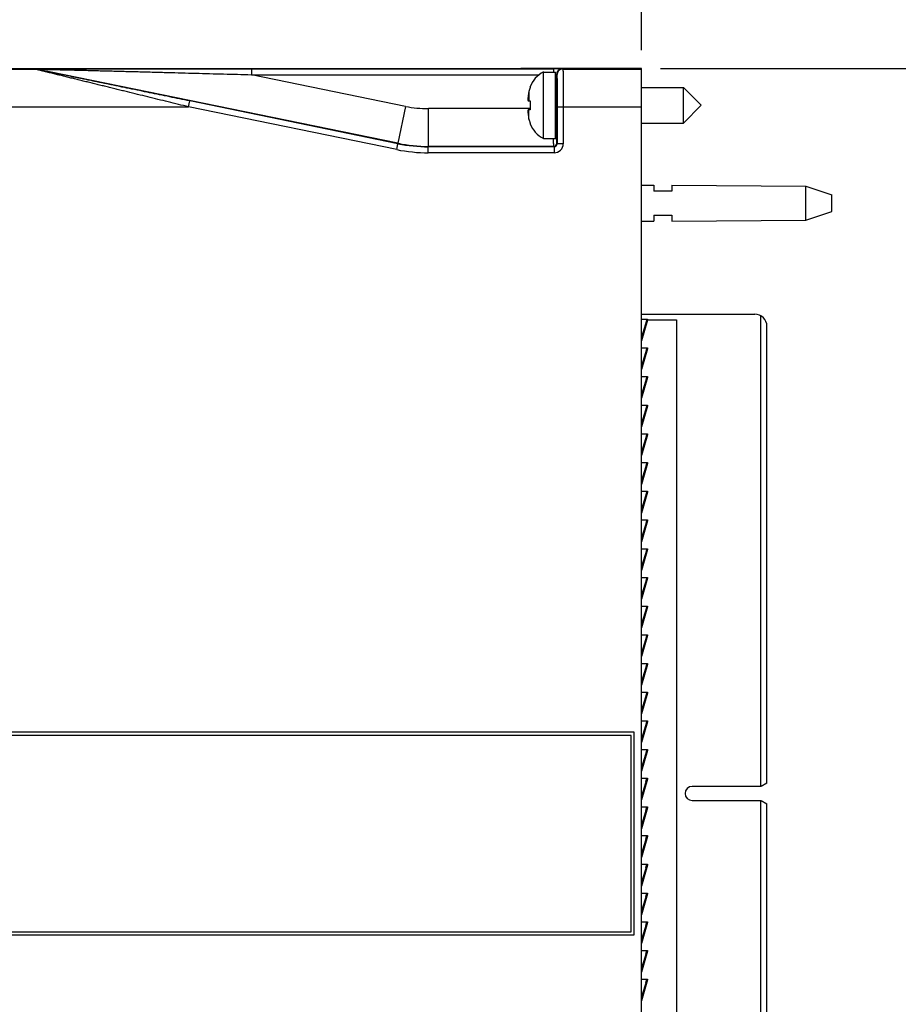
# Model space of a CAD drawing. Header units: inches. Extents: x 0 to 22, y 0 to 17.
# Tile 35 of 66: x 9.8 to 12.7, y 7.9 to 11.2. Entities that reach past the tile are written whole.
import ezdxf

# ---------------------------------------------------------------- set-up
doc = ezdxf.new("R2010")
doc.units = ezdxf.units.IN
doc.header["$LTSCALE"] = 1.21
doc.header["$MEASUREMENT"] = 0
doc.layers.get('0').update_dxf_attribs({"linetype": 'CONTINUOUS'})
doc.layers.add('DIMENSIONS', color=7, linetype='CONTINUOUS')
doc.styles.get("Standard").update_dxf_attribs({"font": 'txt', "width": 0.8})
doc.dimstyles.new('DIMSTYLE_1', dxfattribs={"dimtxt": 0.125, "dimasz": 0.18, "dimexe": 0.18, "dimexo": 0.0625, "dimgap": 0.09, "dimtad": 0, "dimtih": 1, "dimtoh": 1, "dimdec": 3, "dimzin": 4, "dimdsep": 46, "dimtxsty": 'STANDARD', "dimblk": '_FILLED', "dimblk1": '_FILLED', "dimblk2": '_FILLED', "dimcen": 0.09, "dimadec": 0, "dimazin": 0, "dimtp": 0.01, "dimtm": 0.01, "dimtfac": 1, "dimtdec": 3, "dimtofl": 0, "dimtmove": 0, "dimatfit": 3, "dimldrblk": '_FILLED', "dimfxl": 1, "dimtolj": 1, "dimtzin": 4, "dimarcsym": 0})

# ---------------------------------------------------------------- blocks, each defined once
blk = doc.blocks.new('_FILLED')
at = {"color": 0, "linetype": 'BYBLOCK'}
blk.add_solid([(0, 0), (-1, 0.174), (-1, -0.174)], dxfattribs=at)
blk = doc.blocks.new('*D19')
at = {"layer": 'DIMENSIONS', "color": 2, "linetype": 'CONTINUOUS'}
for p, q in [((7.5276, 10.375), (7.5276, 11.8855)), ((11.8826, 11.0707), (11.8826, 11.8855)), ((7.5276, 11.7605), (8.7801, 11.7605)), ((11.8826, 11.7605), (10.6301, 11.7605))]:
    blk.add_line(p, q, dxfattribs=at)
at = {"layer": 'DIMENSIONS', "color": 2, "linetype": 'CONTINUOUS', "xscale": 0.18, "yscale": 0.18, "zscale": 0.18, "rotation": 180}
blk.add_blockref('_FILLED', (7.5276, 11.7605), dxfattribs=at)
at = {"layer": 'DIMENSIONS', "color": 2, "linetype": 'CONTINUOUS', "xscale": 0.18, "yscale": 0.18, "zscale": 0.18}
blk.add_blockref('_FILLED', (11.8826, 11.7605), dxfattribs=at)
at = {"layer": 'DIMENSIONS', "color": 2, "linetype": 'CONTINUOUS', "insert": (9.7051, 11.823), "char_height": 0.125, "width": 1.725, "attachment_point": 2, "line_spacing_factor": 0.9}
blk.add_mtext('6X 4.355{\\Ftxt.shx;\\W1.000000;\\H0.125000; }[110.62]', dxfattribs=at)
blk = doc.blocks.new('*D20')
at = {"layer": 'DIMENSIONS', "color": 2, "linetype": 'CONTINUOUS'}
for p, q in [((11.9451, 11.0099), (13.6376, 11.0099)), ((13.5126, 11.0099), (13.5126, 8.7574)), ((13.5126, 5.9449), (13.5126, 8.5074)), ((11.9451, 5.9449), (13.6376, 5.9449))]:
    blk.add_line(p, q, dxfattribs=at)
at = {"layer": 'DIMENSIONS', "color": 2, "linetype": 'CONTINUOUS', "xscale": 0.18, "yscale": 0.18, "zscale": 0.18}
for p, rotation in [((13.5126, 11.0099), 90), ((13.5126, 5.9449), 270)]:
    blk.add_blockref('_FILLED', p, dxfattribs=dict(at, rotation=rotation))
at = {"layer": 'DIMENSIONS', "color": 2, "linetype": 'CONTINUOUS', "insert": (13.5126, 8.6949), "char_height": 0.125, "width": 1.425, "attachment_point": 2, "line_spacing_factor": 0.9}
blk.add_mtext('5.065{\\Ftxt.shx;\\W1.000000;\\H0.125000; }[128.65]', dxfattribs=at)

msp = doc.modelspace()

# ---------------------------------------------------------------- linework, layer by layer
at = {"color": 9, "linetype": 'CONTINUOUS'}
for p, q in [((7.9048, 11.0082), (9.8749, 11.0082)), ((9.8749, 11.0082), (9.8749, 11.0085)), ((9.8789, 11.0078), (9.8789, 11.0081)), ((11.0757, 10.7626), (9.8789, 11.0081)), ((10.5904, 11.0097), (10.5904, 10.9897)), ((10.5904, 11.0097), (11.5906, 11.0097)), ((10.5904, 10.9897), (11.5432, 10.9897)), ((11.1009, 10.885), (10.5904, 10.9897)), ((11.5906, 11.0097), (11.5906, 10.9987)), ((11.5976, 10.9897), (11.6006, 10.9895)), ((11.6006, 10.9279), (11.6006, 10.9895)), ((11.6006, 10.9895), (11.6019, 10.9882)), ((11.6206, 11.0095), (11.6219, 11.0082)), ((11.6219, 11.0082), (11.8826, 11.0082)), ((11.5094, 10.9344), (11.5094, 10.9034)), ((11.6015, 10.8491), (11.6015, 10.9278)), ((10.3823, 10.8832), (10.3863, 10.9028)), ((11.0756, 10.7614), (10.3863, 10.9028)), ((7.8857, 10.8832), (10.3823, 10.8832)), ((11.0716, 10.7419), (10.3823, 10.8832)), ((11.1009, 10.885), (11.0757, 10.7626)), ((11.1762, 10.7524), (11.1762, 10.8774)), ((11.5129, 10.8774), (11.1762, 10.8774)), ((11.5094, 10.8425), (11.5094, 10.8735)), ((11.6028, 10.8832), (11.6028, 10.7612)), ((11.6028, 10.8832), (11.8826, 10.8832)), ((11.6228, 10.8832), (11.6228, 10.7612)), ((11.0716, 10.7419), (11.0756, 10.7614)), ((11.0756, 10.7614), (11.0757, 10.7626)), ((11.6028, 10.7612), (11.6016, 10.7624)), ((11.6228, 10.7612), (11.6028, 10.7612)), ((11.1761, 10.7512), (11.1762, 10.7524)), ((11.1761, 10.7312), (11.1761, 10.7512)), ((11.5928, 10.7512), (11.1761, 10.7512)), ((11.5928, 10.7312), (11.1761, 10.7312)), ((11.5916, 10.7524), (11.1762, 10.7524)), ((11.5928, 10.7512), (11.5916, 10.7524)), ((11.5928, 10.7512), (11.5928, 10.7312)), ((11.9002, 10.1805), (11.8969, 10.1684)), ((11.9002, 10.0855), (11.8969, 10.0734)), ((11.9002, 9.9905), (11.8969, 9.9784)), ((11.9002, 9.8955), (11.8969, 9.8834)), ((11.9002, 9.8005), (11.8969, 9.7884)), ((11.9002, 9.7055), (11.8969, 9.6934)), ((11.9002, 9.6105), (11.8969, 9.5984)), ((11.9002, 9.5155), (11.8969, 9.5034)), ((11.9002, 9.4205), (11.8969, 9.4084)), ((11.9002, 9.3255), (11.8969, 9.3134)), ((11.9002, 9.2305), (11.8969, 9.2184)), ((11.9002, 9.1355), (11.8969, 9.1234)), ((11.9002, 9.0405), (11.8969, 9.0284)), ((11.9002, 8.9455), (11.8969, 8.9334)), ((11.9002, 8.8505), (11.8969, 8.8384)), ((11.9002, 8.7555), (11.8969, 8.7434)), ((11.8969, 8.6484), (11.9002, 8.6605)), ((11.8969, 8.5534), (11.9002, 8.5655)), ((11.8969, 8.4584), (11.9002, 8.4705)), ((11.8969, 8.3634), (11.9002, 8.3755)), ((11.8969, 8.2684), (11.9002, 8.2805)), ((11.8969, 8.1734), (11.9002, 8.1855)), ((11.8969, 8.0784), (11.9002, 8.0905)), ((11.8969, 7.9834), (11.9002, 7.9955))]:
    msp.add_line(p, q, dxfattribs=at)
at = {"color": 7, "linetype": 'CONTINUOUS'}
for p, q in [((8.7176, 11.0105), (11.4626, 11.0105)), ((11.4629, 11.0101), (11.4626, 11.0105)), ((11.8826, 11.0099), (11.4829, 11.0099)), ((11.5572, 10.7782), (11.5572, 10.9987)), ((11.5572, 10.9987), (11.5976, 10.9987)), ((11.5976, 10.7782), (11.5976, 10.9987)), ((11.8826, 5.9449), (11.8826, 11.0099)), ((11.5129, 10.9485), (11.5129, 10.9468)), ((11.6015, 10.9278), (11.602, 10.9278)), ((11.8826, 10.9475), (12.0208, 10.9475)), ((12.0208, 10.8294), (12.0208, 10.9475)), ((12.0208, 10.9475), (12.0798, 10.8885)), ((11.5064, 10.9038), (11.5129, 10.903)), ((11.5129, 10.903), (11.5129, 10.8885)), ((11.5129, 10.8885), (11.5129, 10.874)), ((12.0208, 10.8294), (12.0798, 10.8885)), ((11.5129, 10.874), (11.5064, 10.8732)), ((11.5129, 10.8302), (11.5129, 10.8284)), ((11.6015, 10.8491), (11.602, 10.8491)), ((11.8826, 10.8294), (12.0208, 10.8294)), ((11.5572, 10.7782), (11.5976, 10.7782)), ((11.8826, 10.6245), (11.9226, 10.6242)), ((11.9226, 10.6242), (11.9226, 10.6045)), ((11.9826, 10.6045), (11.9226, 10.6045)), ((11.9826, 10.6237), (11.9826, 10.6045)), ((11.9826, 10.6237), (12.4265, 10.6205)), ((12.4265, 10.5085), (12.4265, 10.6205)), ((12.4265, 10.6205), (12.5126, 10.5925)), ((12.5126, 10.5365), (12.5126, 10.5925)), ((12.4265, 10.5085), (12.5126, 10.5365)), ((11.8826, 10.5045), (11.9226, 10.5048)), ((11.9226, 10.5245), (11.9226, 10.5048)), ((11.9226, 10.5245), (11.9826, 10.5245)), ((11.9826, 10.5245), (11.9826, 10.5052)), ((11.9826, 10.5052), (12.4265, 10.5085)), ((11.8826, 10.197), (12.2576, 10.197)), ((11.8826, 10.1805), (11.9021, 10.1805)), ((11.8999, 10.1782), (11.8826, 10.1212)), ((11.9018, 10.1776), (11.8826, 10.1085)), ((11.9018, 10.1776), (11.8826, 10.1143)), ((11.9002, 10.1805), (11.8999, 10.1784)), ((11.8999, 10.1784), (11.8999, 10.1782)), ((11.8999, 10.1782), (11.9018, 10.1776)), ((11.9018, 10.1778), (11.9018, 10.1776)), ((11.9019, 10.178), (11.9976, 10.178)), ((11.9976, 10.178), (11.9976, 6.778)), ((12.2779, 8.6336), (12.2779, 10.1914)), ((12.2976, 8.6447), (12.2976, 10.157)), ((11.8826, 10.0855), (11.9021, 10.0855)), ((11.8999, 10.0832), (11.8826, 10.0262)), ((11.9018, 10.0826), (11.8826, 10.0135)), ((11.9018, 10.0826), (11.8826, 10.0193)), ((11.9002, 10.0855), (11.8999, 10.0834)), ((11.8999, 10.0834), (11.8999, 10.0832)), ((11.8999, 10.0832), (11.9018, 10.0826)), ((11.9018, 10.0828), (11.9018, 10.0826)), ((11.8826, 9.9905), (11.9021, 9.9905)), ((11.8999, 9.9882), (11.8826, 9.9312)), ((11.9018, 9.9876), (11.8826, 9.9185)), ((11.9018, 9.9876), (11.8826, 9.9243)), ((11.9002, 9.9905), (11.8999, 9.9884)), ((11.8999, 9.9884), (11.8999, 9.9882)), ((11.8999, 9.9882), (11.9018, 9.9876)), ((11.9018, 9.9878), (11.9018, 9.9876)), ((11.8826, 9.8955), (11.9021, 9.8955)), ((11.8999, 9.8932), (11.8826, 9.8362)), ((11.9018, 9.8926), (11.8826, 9.8235)), ((11.9018, 9.8926), (11.8826, 9.8293)), ((11.9002, 9.8955), (11.8999, 9.8934)), ((11.8999, 9.8934), (11.8999, 9.8932)), ((11.8999, 9.8932), (11.9018, 9.8926)), ((11.9018, 9.8928), (11.9018, 9.8926)), ((11.8826, 9.8005), (11.9021, 9.8005)), ((11.8999, 9.7982), (11.8826, 9.7412)), ((11.9018, 9.7976), (11.8826, 9.7343)), ((11.9018, 9.7976), (11.8826, 9.7285)), ((11.9002, 9.8005), (11.8999, 9.7984)), ((11.8999, 9.7984), (11.8999, 9.7982)), ((11.8999, 9.7982), (11.9018, 9.7976)), ((11.9018, 9.7978), (11.9018, 9.7976)), ((11.8826, 9.7055), (11.9021, 9.7055)), ((11.8999, 9.7032), (11.8826, 9.6462)), ((11.9018, 9.7026), (11.8826, 9.6393)), ((11.9018, 9.7026), (11.8826, 9.6335)), ((11.9002, 9.7055), (11.8999, 9.7034)), ((11.8999, 9.7034), (11.8999, 9.7032)), ((11.8999, 9.7032), (11.9018, 9.7026)), ((11.9018, 9.7028), (11.9018, 9.7026)), ((11.8826, 9.6105), (11.9021, 9.6105)), ((11.8999, 9.6082), (11.8826, 9.5512)), ((11.9018, 9.6076), (11.8826, 9.5385)), ((11.9018, 9.6076), (11.8826, 9.5443)), ((11.9002, 9.6105), (11.8999, 9.6084)), ((11.8999, 9.6084), (11.8999, 9.6082)), ((11.8999, 9.6082), (11.9018, 9.6076)), ((11.9018, 9.6078), (11.9018, 9.6076)), ((11.8826, 9.5155), (11.9021, 9.5155)), ((11.8999, 9.5132), (11.8826, 9.4562)), ((11.9018, 9.5126), (11.8826, 9.4435)), ((11.9018, 9.5126), (11.8826, 9.4493)), ((11.9002, 9.5155), (11.8999, 9.5134)), ((11.8999, 9.5134), (11.8999, 9.5132)), ((11.8999, 9.5132), (11.9018, 9.5126)), ((11.9018, 9.5128), (11.9018, 9.5126)), ((11.8826, 9.4205), (11.9021, 9.4205)), ((11.8999, 9.4182), (11.8826, 9.3612)), ((11.9018, 9.4176), (11.8826, 9.3485)), ((11.9018, 9.4176), (11.8826, 9.3543)), ((11.9002, 9.4205), (11.8999, 9.4184)), ((11.8999, 9.4184), (11.8999, 9.4182)), ((11.8999, 9.4182), (11.9018, 9.4176)), ((11.9018, 9.4178), (11.9018, 9.4176)), ((11.8826, 9.3255), (11.9021, 9.3255)), ((11.9002, 9.3255), (11.8999, 9.3234)), ((11.8999, 9.3234), (11.8999, 9.3232)), ((11.8999, 9.3232), (11.8826, 9.2662)), ((11.9018, 9.3226), (11.8826, 9.2535)), ((11.9018, 9.3226), (11.8826, 9.2593)), ((11.8999, 9.3232), (11.9018, 9.3226)), ((11.9018, 9.3228), (11.9018, 9.3226)), ((11.8826, 9.2305), (11.9021, 9.2305)), ((11.8999, 9.2282), (11.8826, 9.1712)), ((11.9018, 9.2276), (11.8826, 9.1585)), ((11.9018, 9.2276), (11.8826, 9.1643)), ((11.9002, 9.2305), (11.8999, 9.2284)), ((11.8999, 9.2284), (11.8999, 9.2282)), ((11.8999, 9.2282), (11.9018, 9.2276)), ((11.9018, 9.2278), (11.9018, 9.2276)), ((11.8826, 9.1355), (11.9021, 9.1355)), ((11.8999, 9.1332), (11.8826, 9.0762)), ((11.9018, 9.1326), (11.8826, 9.0635)), ((11.9018, 9.1326), (11.8826, 9.0693)), ((11.9002, 9.1355), (11.8999, 9.1334)), ((11.8999, 9.1334), (11.8999, 9.1332)), ((11.8999, 9.1332), (11.9018, 9.1326)), ((11.9018, 9.1328), (11.9018, 9.1326)), ((11.8826, 9.0405), (11.9021, 9.0405)), ((11.8999, 9.0382), (11.8826, 8.9812)), ((11.9018, 9.0376), (11.8826, 8.9685)), ((11.9018, 9.0376), (11.8826, 8.9743)), ((11.9002, 9.0405), (11.8999, 9.0384)), ((11.8999, 9.0384), (11.8999, 9.0382)), ((11.8999, 9.0382), (11.9018, 9.0376)), ((11.9018, 9.0378), (11.9018, 9.0376)), ((11.8826, 8.9455), (11.9021, 8.9455)), ((11.8999, 8.9432), (11.8826, 8.8862)), ((11.9018, 8.9426), (11.8826, 8.8735)), ((11.9018, 8.9426), (11.8826, 8.8793)), ((11.9002, 8.9455), (11.8999, 8.9434)), ((11.8999, 8.9434), (11.8999, 8.9432)), ((11.8999, 8.9432), (11.9018, 8.9426)), ((11.9018, 8.9428), (11.9018, 8.9426)), ((11.8826, 8.8505), (11.9021, 8.8505)), ((11.8999, 8.8482), (11.8826, 8.7912)), ((11.9018, 8.8476), (11.8826, 8.7785)), ((11.9018, 8.8476), (11.8826, 8.7843)), ((11.9002, 8.8505), (11.8999, 8.8484)), ((11.8999, 8.8484), (11.8999, 8.8482)), ((11.8999, 8.8482), (11.9018, 8.8476)), ((11.9018, 8.8478), (11.9018, 8.8476)), ((11.8576, 8.8125), (8.2952, 8.8125)), ((11.8476, 8.8025), (8.2952, 8.8025)), ((11.8476, 8.1525), (11.8476, 8.8025)), ((11.8576, 8.1425), (11.8576, 8.8125)), ((11.8826, 8.7555), (11.9021, 8.7555)), ((11.8999, 8.7532), (11.8826, 8.6962)), ((11.9018, 8.7526), (11.8826, 8.6835)), ((11.9018, 8.7526), (11.8826, 8.6893)), ((11.9002, 8.7555), (11.8999, 8.7534)), ((11.8999, 8.7534), (11.8999, 8.7532)), ((11.8999, 8.7532), (11.9018, 8.7526)), ((11.9018, 8.7528), (11.9018, 8.7526)), ((11.8826, 8.6605), (11.9021, 8.6605)), ((11.8999, 8.6582), (11.8826, 8.6012)), ((11.9018, 8.6576), (11.8826, 8.5885)), ((11.9018, 8.6576), (11.8826, 8.5943)), ((11.9002, 8.6605), (11.8999, 8.6584)), ((11.8999, 8.6584), (11.8999, 8.6582)), ((11.8999, 8.6582), (11.9018, 8.6576)), ((11.9018, 8.6578), (11.9018, 8.6576)), ((12.2976, 8.6447), (12.2783, 8.6336)), ((12.2779, 8.6336), (12.0496, 8.6336)), ((12.0496, 8.5871), (12.2779, 8.5871)), ((12.2779, 6.7635), (12.2779, 8.5871)), ((12.2783, 8.5871), (12.2976, 8.576)), ((12.2976, 6.798), (12.2976, 8.576)), ((11.8826, 8.5655), (11.9021, 8.5655)), ((11.8999, 8.5632), (11.8826, 8.5062)), ((11.9018, 8.5626), (11.8826, 8.4935)), ((11.9018, 8.5626), (11.8826, 8.4993)), ((11.9002, 8.5655), (11.8999, 8.5634)), ((11.8999, 8.5634), (11.8999, 8.5632)), ((11.8999, 8.5632), (11.9018, 8.5626)), ((11.9018, 8.5628), (11.9018, 8.5626)), ((11.8826, 8.4705), (11.9021, 8.4705)), ((11.8999, 8.4682), (11.8826, 8.4112)), ((11.9018, 8.4676), (11.8826, 8.3985)), ((11.9018, 8.4676), (11.8826, 8.4043)), ((11.9002, 8.4705), (11.8999, 8.4684)), ((11.8999, 8.4684), (11.8999, 8.4682)), ((11.8999, 8.4682), (11.9018, 8.4676)), ((11.9018, 8.4678), (11.9018, 8.4676)), ((11.8826, 8.3755), (11.9021, 8.3755)), ((11.8999, 8.3732), (11.8826, 8.3162)), ((11.9018, 8.3726), (11.8826, 8.3035)), ((11.9018, 8.3726), (11.8826, 8.3093)), ((11.9002, 8.3755), (11.8999, 8.3734)), ((11.8999, 8.3734), (11.8999, 8.3732)), ((11.8999, 8.3732), (11.9018, 8.3726)), ((11.9018, 8.3728), (11.9018, 8.3726)), ((11.8826, 8.2805), (11.9021, 8.2805)), ((11.9002, 8.2805), (11.8999, 8.2784)), ((11.8999, 8.2782), (11.8826, 8.2212)), ((11.9018, 8.2776), (11.8826, 8.2085)), ((11.9018, 8.2776), (11.8826, 8.2143)), ((11.8999, 8.2784), (11.8999, 8.2782)), ((11.8999, 8.2782), (11.9018, 8.2776)), ((11.9018, 8.2778), (11.9018, 8.2776)), ((11.8826, 8.1855), (11.9021, 8.1855)), ((11.8999, 8.1832), (11.8826, 8.1262)), ((11.9018, 8.1826), (11.8826, 8.1135)), ((11.9018, 8.1826), (11.8826, 8.1193)), ((11.9002, 8.1855), (11.8999, 8.1834)), ((11.8999, 8.1834), (11.8999, 8.1832)), ((11.8999, 8.1832), (11.9018, 8.1826)), ((11.9018, 8.1828), (11.9018, 8.1826)), ((8.2952, 8.1525), (11.8476, 8.1525)), ((8.2952, 8.1425), (11.8576, 8.1425)), ((11.8826, 8.0905), (11.9021, 8.0905)), ((11.8999, 8.0882), (11.8826, 8.0312)), ((11.9018, 8.0876), (11.8826, 8.0185)), ((11.9018, 8.0876), (11.8826, 8.0243)), ((11.9002, 8.0905), (11.8999, 8.0884)), ((11.8999, 8.0884), (11.8999, 8.0882)), ((11.8999, 8.0882), (11.9018, 8.0876)), ((11.9018, 8.0878), (11.9018, 8.0876)), ((11.8826, 7.9955), (11.9021, 7.9955)), ((11.8999, 7.9932), (11.8826, 7.9362)), ((11.9018, 7.9926), (11.8826, 7.9235)), ((11.9018, 7.9926), (11.8826, 7.9293)), ((11.9002, 7.9955), (11.8999, 7.9934)), ((11.8999, 7.9934), (11.8999, 7.9932)), ((11.8999, 7.9932), (11.9018, 7.9926)), ((11.9018, 7.9928), (11.9018, 7.9926))]:
    msp.add_line(p, q, dxfattribs=at)
at = {"color": 9, "linetype": 'CONTINUOUS'}
for centre, radius, start, end in [((9.8749, 10.9885), 0.02, 78.4093, 89.9996), ((9.8749, 10.9882), 0.02, 78.4093, 89.9996), ((11.6206, 10.9895), 0.02, 90.0052, 179.9948), ((11.6219, 10.9882), 0.02, 90.0052, 179.9948), ((11.1762, 11.2524), 0.375, 258.4089, 270.0001), ((11.1761, 11.2512), 0.5, 258.4087, 270.0003), ((11.1762, 11.2524), 0.5, 258.4091, 269.9999), ((11.5916, 10.7624), 0.01, 270.0052, 359.9948), ((11.5928, 10.7612), 0.03, 269.9993, 0.0007), ((11.5928, 10.7612), 0.01, 269.987, 0.013), ((11.1761, 11.2512), 0.52, 258.4089, 270.0001)]:
    msp.add_arc(centre, radius, start, end, dxfattribs=at)
at = {"color": 7, "linetype": 'CONTINUOUS'}
for centre, radius, start, end in [((11.6003, 10.916), 0.0933, 117.5225, 159.5639), ((11.7221, 10.8885), 0.2177, 167.821, 172.347), ((11.6052, 10.9138), 0.0981, 160.3312, 167.8411), ((11.6063, 10.9135), 0.0992, 165.5134, 167.823), ((11.6015, 10.9318), 0.00394, 180, 270), ((11.6673, 10.9024), 0.1616, 174.6476, 177.727), ((11.562, 10.9127), 0.0563, 183.9284, 189.1086), ((11.562, 10.8643), 0.0563, 170.8914, 176.0716), ((11.6674, 10.8746), 0.1617, 182.2739, 185.3515), ((11.7221, 10.8885), 0.2177, 187.653, 192.179), ((11.6052, 10.8632), 0.0981, 192.1589, 199.6688), ((11.6003, 10.861), 0.0933, 200.4361, 242.4775), ((11.6015, 10.8452), 0.00394, 90, 180), ((12.2576, 10.157), 0.04, 0, 90), ((12.0496, 8.6103), 0.0232, 90, 270)]:
    msp.add_arc(centre, radius, start, end, dxfattribs=at)
for centre, major_axis, start_param, end_param in [((11.4829, 11.0101), (0.02, 0), -3.132866, -1.570796), ((11.6018, 10.8885), (0, 0.0492), 2.498701, 6.926077)]:
    msp.add_ellipse(centre, major_axis=major_axis, ratio=0.008727, start_param=start_param, end_param=end_param, dxfattribs=at)
at = {"color": 9, "linetype": 'CONTINUOUS'}
for points, knots in [([(9.8749, 11.0085), (9.8749, 11.0085), (9.8749, 11.0085), (9.8749, 11.0085), (9.8749, 11.0085), (9.8749, 11.0085), (9.8749, 11.0085), (9.875, 11.0085), (9.875, 11.0085), (9.875, 11.0085), (9.8751, 11.0085), (9.8752, 11.0085), (9.8753, 11.0085), (9.8755, 11.0085), (9.8756, 11.0085), (9.8758, 11.0085), (9.876, 11.0085), (9.8763, 11.0086), (9.8767, 11.0086), (9.8772, 11.0086), (9.8777, 11.0086), (9.8784, 11.0086), (9.879, 11.0086), (9.8797, 11.0086), (9.8805, 11.0086), (9.8813, 11.0086), (9.8821, 11.0087), (9.8833, 11.0087), (9.8849, 11.0087), (9.8868, 11.0087), (9.8888, 11.0087), (9.8909, 11.0087), (9.8931, 11.0088), (9.8953, 11.0088), (9.8976, 11.0088), (9.8999, 11.0088), (9.9023, 11.0088), (9.9056, 11.0088), (9.9097, 11.0089), (9.9147, 11.0089), (9.9199, 11.0089), (9.9251, 11.0089), (9.9303, 11.009), (9.9356, 11.009), (9.941, 11.009), (9.9464, 11.009), (9.9537, 11.009), (9.9628, 11.0091), (9.9739, 11.0091), (9.9851, 11.0091), (9.9963, 11.0092), (10.0076, 11.0092), (10.0189, 11.0092), (10.0303, 11.0093), (10.0417, 11.0093), (10.0531, 11.0093), (10.0646, 11.0093), (10.0799, 11.0094), (10.0991, 11.0094), (10.1223, 11.0094), (10.1454, 11.0095), (10.1687, 11.0095), (10.1919, 11.0095), (10.2152, 11.0095), (10.2386, 11.0096), (10.2619, 11.0096), (10.2853, 11.0096), (10.3165, 11.0096), (10.3556, 11.0097), (10.4025, 11.0097), (10.4495, 11.0097), (10.4964, 11.0097), (10.5434, 11.0097), (10.5747, 11.0097), (10.5904, 11.0097)], [0, 0, 0, 0, 0.000006, 0.000011, 0.000017, 0.000034, 0.000058, 0.000088, 0.000124, 0.000215, 0.000332, 0.000474, 0.00064, 0.000831, 0.001046, 0.001284, 0.001546, 0.001829, 0.002462, 0.003178, 0.003972, 0.00484, 0.005776, 0.006776, 0.007835, 0.008949, 0.010114, 0.011326, 0.013879, 0.016583, 0.019417, 0.022362, 0.025405, 0.028533, 0.031736, 0.035005, 0.038331, 0.04171, 0.048602, 0.055645, 0.062813, 0.070085, 0.077445, 0.084881, 0.092381, 0.099938, 0.107544, 0.122885, 0.138366, 0.153961, 0.169651, 0.18542, 0.201257, 0.217152, 0.233098, 0.249087, 0.265116, 0.281179, 0.313394, 0.34571, 0.378108, 0.410575, 0.4431, 0.475674, 0.508289, 0.540942, 0.573625, 0.606336, 0.671824, 0.737384, 0.802996, 0.868644, 0.934317, 1, 1, 1, 1]), ([(10.3823, 10.8832), (10.371, 10.886), (10.3484, 10.8915), (10.3146, 10.8998), (10.2808, 10.908), (10.247, 10.9163), (10.2133, 10.9246), (10.1852, 10.9314), (10.1628, 10.9369), (10.146, 10.9411), (10.1292, 10.9452), (10.1124, 10.9493), (10.0957, 10.9534), (10.0791, 10.9575), (10.0624, 10.9616), (10.0458, 10.9657), (10.0293, 10.9697), (10.0129, 10.9738), (9.9993, 10.9771), (9.9884, 10.9798), (9.9803, 10.9818), (9.9722, 10.9838), (9.9642, 10.9858), (9.9563, 10.9878), (9.9484, 10.9897), (9.9405, 10.9917), (9.9328, 10.9936), (9.9264, 10.9952), (9.9213, 10.9964), (9.9176, 10.9974), (9.9139, 10.9983), (9.9103, 10.9992), (9.9067, 11.0001), (9.9032, 11.001), (9.8997, 11.0018), (9.8964, 11.0027), (9.8931, 11.0035), (9.8905, 11.0042), (9.8884, 11.0047), (9.887, 11.005), (9.8856, 11.0054), (9.8842, 11.0057), (9.8829, 11.0061), (9.8817, 11.0064), (9.8805, 11.0067), (9.8794, 11.007), (9.8786, 11.0072), (9.8779, 11.0074), (9.8775, 11.0075), (9.8771, 11.0076), (9.8767, 11.0077), (9.8764, 11.0078), (9.8761, 11.0079), (9.8758, 11.0079), (9.8756, 11.008), (9.8754, 11.0081), (9.8753, 11.0081), (9.8752, 11.0081), (9.8751, 11.0081), (9.875, 11.0082), (9.875, 11.0082), (9.8749, 11.0082), (9.8749, 11.0082), (9.8749, 11.0082), (9.8749, 11.0082), (9.8749, 11.0082), (9.8749, 11.0082), (9.8749, 11.0082)], [0, 0, 0, 0, 0.066656, 0.133297, 0.199902, 0.266454, 0.33293, 0.399302, 0.432439, 0.465536, 0.498587, 0.531585, 0.564522, 0.597386, 0.630165, 0.662843, 0.695399, 0.727808, 0.760034, 0.776063, 0.792028, 0.807918, 0.823721, 0.839425, 0.855011, 0.870457, 0.885734, 0.900804, 0.908246, 0.915615, 0.922901, 0.930094, 0.937178, 0.944136, 0.950946, 0.957583, 0.964012, 0.97019, 0.973169, 0.976063, 0.978863, 0.981558, 0.984137, 0.986586, 0.988889, 0.99103, 0.99299, 0.993896, 0.99475, 0.995548, 0.996288, 0.996967, 0.997583, 0.998135, 0.998618, 0.999031, 0.999211, 0.999373, 0.999516, 0.999641, 0.999747, 0.999835, 0.999904, 0.999954, 0.999986, 0.999995, 1, 1, 1, 1]), ([(9.8789, 11.0081), (9.8789, 11.0081), (9.8789, 11.0081), (9.8789, 11.0081), (9.8789, 11.0081), (9.8789, 11.0081), (9.8789, 11.0081), (9.879, 11.0081), (9.879, 11.0081), (9.879, 11.0081), (9.8791, 11.0081), (9.8791, 11.0081), (9.8792, 11.0081), (9.8792, 11.0081), (9.8793, 11.0081), (9.8795, 11.0081), (9.8797, 11.0081), (9.8799, 11.0081), (9.8801, 11.0081), (9.8803, 11.0081), (9.8806, 11.0081), (9.8808, 11.0081), (9.8812, 11.0081), (9.8818, 11.0081), (9.8825, 11.0081), (9.8832, 11.0081), (9.884, 11.0081), (9.8848, 11.008), (9.8857, 11.008), (9.8866, 11.008), (9.8876, 11.008), (9.8889, 11.008), (9.8906, 11.0079), (9.8928, 11.0079), (9.895, 11.0079), (9.8973, 11.0078), (9.8996, 11.0078), (9.902, 11.0077), (9.9044, 11.0077), (9.9069, 11.0076), (9.9094, 11.0076), (9.9127, 11.0075), (9.917, 11.0074), (9.9222, 11.0073), (9.9274, 11.0071), (9.9327, 11.007), (9.9381, 11.0069), (9.9435, 11.0068), (9.9489, 11.0066), (9.9543, 11.0065), (9.9616, 11.0063), (9.9708, 11.0061), (9.9819, 11.0058), (9.993, 11.0055), (10.0042, 11.0053), (10.0155, 11.005), (10.0267, 11.0047), (10.038, 11.0044), (10.0493, 11.0041), (10.0645, 11.0037), (10.0834, 11.0032), (10.1063, 11.0027), (10.1291, 11.0021), (10.152, 11.0015), (10.1749, 11.0009), (10.1979, 11.0003), (10.2209, 10.9997), (10.2439, 10.9991), (10.267, 10.9984), (10.29, 10.9978), (10.3208, 10.997), (10.3592, 10.996), (10.4054, 10.9947), (10.4517, 10.9935), (10.4979, 10.9922), (10.5441, 10.991), (10.575, 10.9902), (10.5904, 10.9897)], [0, 0, 0, 0, 0.000003, 0.000007, 0.000012, 0.00002, 0.000042, 0.000072, 0.000111, 0.000157, 0.000212, 0.000275, 0.000346, 0.000426, 0.000608, 0.000822, 0.001067, 0.001341, 0.001643, 0.001973, 0.002331, 0.002713, 0.00312, 0.004004, 0.004974, 0.006022, 0.00714, 0.008322, 0.009562, 0.010854, 0.012194, 0.013576, 0.016453, 0.019459, 0.022573, 0.025777, 0.02906, 0.032408, 0.035814, 0.039269, 0.042769, 0.046308, 0.053484, 0.060772, 0.068151, 0.075605, 0.083122, 0.090693, 0.098312, 0.10597, 0.113665, 0.129144, 0.144724, 0.160386, 0.176115, 0.191901, 0.207736, 0.223612, 0.239524, 0.255468, 0.287437, 0.319495, 0.351625, 0.383815, 0.416054, 0.448335, 0.480652, 0.512999, 0.545372, 0.577768, 0.610184, 0.675065, 0.739997, 0.804967, 0.869964, 0.934978, 1, 1, 1, 1]), ([(10.3863, 10.9028), (10.3752, 10.9051), (10.3529, 10.9097), (10.3196, 10.9165), (10.2863, 10.9234), (10.253, 10.9302), (10.2197, 10.937), (10.192, 10.9427), (10.1699, 10.9473), (10.1533, 10.9507), (10.1367, 10.9541), (10.1202, 10.9575), (10.1036, 10.961), (10.0871, 10.9644), (10.0707, 10.9678), (10.0542, 10.9712), (10.0378, 10.9746), (10.0215, 10.9779), (10.0079, 10.9807), (9.9971, 10.983), (9.989, 10.9847), (9.9809, 10.9863), (9.9729, 10.988), (9.9649, 10.9897), (9.9569, 10.9913), (9.949, 10.993), (9.9412, 10.9946), (9.9347, 10.996), (9.9295, 10.997), (9.9257, 10.9978), (9.9219, 10.9986), (9.9181, 10.9994), (9.9144, 11.0002), (9.9107, 11.001), (9.9071, 11.0017), (9.9035, 11.0025), (9.9, 11.0032), (9.8972, 11.0038), (9.895, 11.0043), (9.8933, 11.0046), (9.8917, 11.005), (9.8902, 11.0053), (9.8887, 11.0056), (9.8873, 11.0059), (9.8859, 11.0062), (9.8846, 11.0065), (9.8836, 11.0067), (9.8828, 11.0069), (9.8823, 11.007), (9.8818, 11.0071), (9.8813, 11.0072), (9.8809, 11.0073), (9.8805, 11.0074), (9.8801, 11.0075), (9.8799, 11.0076), (9.8797, 11.0076), (9.8795, 11.0077), (9.8794, 11.0077), (9.8793, 11.0077), (9.8792, 11.0077), (9.8791, 11.0078), (9.879, 11.0078), (9.879, 11.0078), (9.879, 11.0078), (9.8789, 11.0078), (9.8789, 11.0078), (9.8789, 11.0078), (9.8789, 11.0078), (9.8789, 11.0078), (9.8789, 11.0078), (9.8789, 11.0078), (9.8789, 11.0078)], [0, 0, 0, 0, 0.065683, 0.131355, 0.197004, 0.262616, 0.328175, 0.393664, 0.426374, 0.459058, 0.49171, 0.524326, 0.556899, 0.589424, 0.621891, 0.654289, 0.686604, 0.71882, 0.750911, 0.766901, 0.782846, 0.798741, 0.814578, 0.830348, 0.846037, 0.861633, 0.877114, 0.892454, 0.900061, 0.907618, 0.915118, 0.922553, 0.929913, 0.937185, 0.944353, 0.951397, 0.958289, 0.964994, 0.968263, 0.971466, 0.974594, 0.977637, 0.980583, 0.983416, 0.98612, 0.988673, 0.991051, 0.992165, 0.993224, 0.994224, 0.99516, 0.996027, 0.996822, 0.997537, 0.99817, 0.998454, 0.998716, 0.998954, 0.999169, 0.99936, 0.999526, 0.999668, 0.999785, 0.999876, 0.999912, 0.999942, 0.999966, 0.999983, 0.999989, 0.999994, 1, 1, 1, 1]), ([(11.6206, 11.0095), (11.6206, 11.0095), (11.6206, 11.0095), (11.6206, 11.0095), (11.6206, 11.0095), (11.6206, 11.0095), (11.6206, 11.0095), (11.6206, 11.0095), (11.6205, 11.0095), (11.6205, 11.0095), (11.6205, 11.0095), (11.6204, 11.0095), (11.6203, 11.0095), (11.6202, 11.0095), (11.62, 11.0095), (11.6199, 11.0095), (11.6197, 11.0095), (11.6195, 11.0095), (11.6192, 11.0095), (11.6188, 11.0096), (11.6183, 11.0096), (11.6177, 11.0096), (11.617, 11.0096), (11.6163, 11.0096), (11.6155, 11.0096), (11.6146, 11.0096), (11.6134, 11.0096), (11.6117, 11.0097), (11.6095, 11.0097), (11.6072, 11.0097), (11.6047, 11.0097), (11.602, 11.0097), (11.5993, 11.0097), (11.5965, 11.0097), (11.5936, 11.0097), (11.5916, 11.0097), (11.5906, 11.0097)], [0, 0, 0, 0, 0.000089, 0.000211, 0.000557, 0.001048, 0.001684, 0.002467, 0.003398, 0.004476, 0.005702, 0.008597, 0.01208, 0.01615, 0.020806, 0.026045, 0.031864, 0.038259, 0.045226, 0.060861, 0.078733, 0.098799, 0.121012, 0.145318, 0.171659, 0.199974, 0.230195, 0.296061, 0.368631, 0.447214, 0.531061, 0.619374, 0.711313, 0.806001, 0.902536, 1, 1, 1, 1]), ([(11.6019, 10.9882), (11.6019, 10.9882), (11.6019, 10.9882), (11.6019, 10.9882), (11.6019, 10.9882), (11.6019, 10.9882), (11.6019, 10.9881), (11.6019, 10.9881), (11.6019, 10.988), (11.6019, 10.9879), (11.602, 10.9878), (11.602, 10.9876), (11.602, 10.9875), (11.602, 10.9873), (11.602, 10.987), (11.602, 10.9865), (11.6021, 10.986), (11.6021, 10.9855), (11.6021, 10.9849), (11.6021, 10.9842), (11.6021, 10.9835), (11.6022, 10.9827), (11.6022, 10.9815), (11.6022, 10.9799), (11.6023, 10.9778), (11.6023, 10.9755), (11.6024, 10.9729), (11.6024, 10.9702), (11.6024, 10.9672), (11.6025, 10.964), (11.6025, 10.9607), (11.6025, 10.9571), (11.6026, 10.9534), (11.6026, 10.9481), (11.6026, 10.9411), (11.6027, 10.9323), (11.6027, 10.9231), (11.6028, 10.9135), (11.6028, 10.9036), (11.6028, 10.8934), (11.6028, 10.8867), (11.6028, 10.8832)], [0, 0, 0, 0, 0.000092, 0.000218, 0.000379, 0.000576, 0.00108, 0.001725, 0.002511, 0.003441, 0.004515, 0.005736, 0.007106, 0.008623, 0.012098, 0.016158, 0.020806, 0.026041, 0.031859, 0.038255, 0.045224, 0.052762, 0.060863, 0.078735, 0.098797, 0.121009, 0.145323, 0.171673, 0.19999, 0.230206, 0.262252, 0.296059, 0.331553, 0.368641, 0.447223, 0.53106, 0.619374, 0.71131, 0.805998, 0.902538, 1, 1, 1, 1]), ([(11.6219, 11.0082), (11.6219, 11.0082), (11.6219, 11.0082), (11.6219, 11.0082), (11.6219, 11.0082), (11.6219, 11.0082), (11.6219, 11.0081), (11.6219, 11.008), (11.6219, 11.0079), (11.6219, 11.0078), (11.622, 11.0077), (11.622, 11.0075), (11.622, 11.0074), (11.622, 11.0071), (11.622, 11.0067), (11.622, 11.0062), (11.6221, 11.0056), (11.6221, 11.005), (11.6221, 11.0042), (11.6221, 11.0034), (11.6221, 11.0026), (11.6222, 11.0016), (11.6222, 11.0002), (11.6222, 10.9983), (11.6223, 10.9958), (11.6223, 10.993), (11.6223, 10.99), (11.6224, 10.9867), (11.6224, 10.9832), (11.6225, 10.9794), (11.6225, 10.9754), (11.6225, 10.9712), (11.6226, 10.9667), (11.6226, 10.9604), (11.6226, 10.9521), (11.6227, 10.9417), (11.6227, 10.9307), (11.6228, 10.9192), (11.6228, 10.9074), (11.6228, 10.8954), (11.6228, 10.8873), (11.6228, 10.8832)], [0, 0, 0, 0, 0.000085, 0.000204, 0.000357, 0.000545, 0.001032, 0.001665, 0.002446, 0.003375, 0.004452, 0.005676, 0.007049, 0.008568, 0.01205, 0.016119, 0.020774, 0.026012, 0.03183, 0.038224, 0.045191, 0.052726, 0.060826, 0.078697, 0.098763, 0.120976, 0.145282, 0.171625, 0.199941, 0.230162, 0.262218, 0.296031, 0.331521, 0.368604, 0.44719, 0.531041, 0.619358, 0.7113, 0.805992, 0.902532, 1, 1, 1, 1]), ([(11.6016, 10.7624), (11.6016, 10.7624), (11.6016, 10.7624), (11.6016, 10.7624), (11.6016, 10.7624), (11.6016, 10.7624), (11.6016, 10.7625), (11.6016, 10.7625), (11.6016, 10.7626), (11.6016, 10.7627), (11.6016, 10.7628), (11.6016, 10.7629), (11.6015, 10.7631), (11.6015, 10.7634), (11.6015, 10.7637), (11.6015, 10.7641), (11.6015, 10.7645), (11.6014, 10.765), (11.6014, 10.7655), (11.6014, 10.7661), (11.6014, 10.7667), (11.6014, 10.7677), (11.6013, 10.7689), (11.6013, 10.7706), (11.6012, 10.7724), (11.6012, 10.7744), (11.6012, 10.7766), (11.6011, 10.7789), (11.6011, 10.7814), (11.6011, 10.7841), (11.601, 10.788), (11.601, 10.7932), (11.6009, 10.7999), (11.6009, 10.8071), (11.6008, 10.8147), (11.6008, 10.8228), (11.6007, 10.8313), (11.6007, 10.8401), (11.6007, 10.846), (11.6007, 10.849)], [0, 0, 0, 0, 0.000098, 0.000227, 0.000388, 0.000583, 0.001074, 0.0017, 0.002458, 0.003351, 0.004379, 0.005543, 0.008289, 0.011592, 0.015451, 0.019862, 0.024824, 0.030335, 0.036391, 0.04299, 0.050128, 0.057802, 0.074747, 0.0938, 0.114934, 0.138111, 0.163286, 0.190414, 0.21945, 0.250349, 0.283065, 0.353723, 0.430921, 0.514151, 0.602865, 0.696445, 0.794265, 0.89568, 1, 1, 1, 1]), ([(11.5916, 10.7524), (11.5916, 10.7524), (11.5916, 10.7524), (11.5916, 10.7524), (11.5916, 10.7524), (11.5916, 10.7525), (11.5916, 10.7525), (11.5916, 10.7526), (11.5916, 10.7527), (11.5916, 10.7528), (11.5916, 10.7529), (11.5915, 10.7532), (11.5915, 10.7535), (11.5915, 10.7538), (11.5915, 10.7542), (11.5915, 10.7547), (11.5914, 10.7552), (11.5914, 10.7557), (11.5914, 10.7563), (11.5914, 10.757), (11.5914, 10.7579), (11.5913, 10.7593), (11.5913, 10.761), (11.5912, 10.7629), (11.5912, 10.765), (11.5912, 10.7673), (11.5911, 10.7698), (11.5911, 10.7725), (11.5911, 10.7753), (11.5911, 10.7772), (11.591, 10.7782)], [0, 0, 0, 0, 0.000338, 0.000781, 0.00201, 0.003712, 0.005895, 0.008565, 0.011721, 0.015366, 0.019499, 0.02923, 0.040914, 0.054547, 0.070125, 0.087643, 0.107092, 0.128467, 0.151758, 0.176956, 0.20405, 0.263887, 0.33117, 0.40579, 0.487627, 0.576547, 0.672406, 0.775048, 0.884305, 1, 1, 1, 1])]:
    msp.add_open_spline(points, degree=3, knots=knots, dxfattribs=at)
at = {"color": 7, "linetype": 'CONTINUOUS'}
for points in [[(11.9021, 10.1805), (11.9021, 10.1802), (11.9021, 10.1798), (11.9021, 10.1791), (11.902, 10.1785), (11.9019, 10.178), (11.9018, 10.1778)], [(11.9021, 10.0855), (11.9021, 10.0852), (11.9021, 10.0848), (11.9021, 10.0841), (11.902, 10.0835), (11.9019, 10.083), (11.9018, 10.0828)], [(11.9021, 9.9905), (11.9021, 9.9902), (11.9021, 9.9898), (11.9021, 9.9891), (11.902, 9.9885), (11.9019, 9.988), (11.9018, 9.9878)], [(11.9021, 9.8955), (11.9021, 9.8952), (11.9021, 9.8948), (11.9021, 9.8941), (11.902, 9.8935), (11.9019, 9.893), (11.9018, 9.8928)], [(11.9021, 9.8005), (11.9021, 9.8002), (11.9021, 9.7998), (11.9021, 9.7991), (11.902, 9.7985), (11.9019, 9.798), (11.9018, 9.7978)], [(11.9021, 9.7055), (11.9021, 9.7052), (11.9021, 9.7048), (11.9021, 9.7041), (11.902, 9.7035), (11.9019, 9.703), (11.9018, 9.7028)], [(11.9021, 9.6105), (11.9021, 9.6102), (11.9021, 9.6098), (11.9021, 9.6091), (11.902, 9.6085), (11.9019, 9.608), (11.9018, 9.6078)], [(11.9021, 9.5155), (11.9021, 9.5152), (11.9021, 9.5148), (11.9021, 9.5141), (11.902, 9.5135), (11.9019, 9.513), (11.9018, 9.5128)], [(11.9021, 9.4205), (11.9021, 9.4202), (11.9021, 9.4198), (11.9021, 9.4191), (11.902, 9.4185), (11.9019, 9.418), (11.9018, 9.4178)], [(11.9021, 9.3255), (11.9021, 9.3252), (11.9021, 9.3248), (11.9021, 9.3241), (11.902, 9.3235), (11.9019, 9.323), (11.9018, 9.3228)], [(11.9021, 9.2305), (11.9021, 9.2302), (11.9021, 9.2298), (11.9021, 9.2291), (11.902, 9.2285), (11.9019, 9.228), (11.9018, 9.2278)], [(11.9021, 9.1355), (11.9021, 9.1352), (11.9021, 9.1348), (11.9021, 9.1341), (11.902, 9.1335), (11.9019, 9.133), (11.9018, 9.1328)], [(11.9021, 9.0405), (11.9021, 9.0402), (11.9021, 9.0398), (11.9021, 9.0391), (11.902, 9.0385), (11.9019, 9.038), (11.9018, 9.0378)], [(11.9021, 8.9455), (11.9021, 8.9452), (11.9021, 8.9448), (11.9021, 8.9441), (11.902, 8.9435), (11.9019, 8.943), (11.9018, 8.9428)], [(11.9021, 8.8505), (11.9021, 8.8502), (11.9021, 8.8498), (11.9021, 8.8491), (11.902, 8.8485), (11.9019, 8.848), (11.9018, 8.8478)], [(11.9021, 8.7555), (11.9021, 8.7552), (11.9021, 8.7548), (11.9021, 8.7541), (11.902, 8.7535), (11.9019, 8.753), (11.9018, 8.7528)], [(11.9021, 8.6605), (11.9021, 8.6602), (11.9021, 8.6598), (11.9021, 8.6591), (11.902, 8.6585), (11.9019, 8.658), (11.9018, 8.6578)], [(11.9021, 8.5655), (11.9021, 8.5652), (11.9021, 8.5648), (11.9021, 8.5641), (11.902, 8.5635), (11.9019, 8.563), (11.9018, 8.5628)], [(11.9021, 8.4705), (11.9021, 8.4702), (11.9021, 8.4698), (11.9021, 8.4691), (11.902, 8.4685), (11.9019, 8.468), (11.9018, 8.4678)], [(11.9021, 8.3755), (11.9021, 8.3752), (11.9021, 8.3748), (11.9021, 8.3741), (11.902, 8.3735), (11.9019, 8.373), (11.9018, 8.3728)], [(11.9021, 8.2805), (11.9021, 8.2802), (11.9021, 8.2798), (11.9021, 8.2791), (11.902, 8.2785), (11.9019, 8.278), (11.9018, 8.2778)], [(11.9021, 8.1855), (11.9021, 8.1852), (11.9021, 8.1848), (11.9021, 8.1841), (11.902, 8.1835), (11.9019, 8.183), (11.9018, 8.1828)], [(11.9021, 8.0905), (11.9021, 8.0902), (11.9021, 8.0898), (11.9021, 8.0891), (11.902, 8.0885), (11.9019, 8.088), (11.9018, 8.0878)], [(11.9021, 7.9955), (11.9021, 7.9952), (11.9021, 7.9948), (11.9021, 7.9941), (11.902, 7.9935), (11.9019, 7.993), (11.9018, 7.9928)]]:
    msp.add_open_spline(points, degree=3, knots=[0, 0, 0, 0, 0.251927, 0.502277, 0.751444, 1, 1, 1, 1], dxfattribs=at)

# ---------------------------------------------------------------- dimensions: what is measured, and where the dimension line sits
at = {"layer": 'DIMENSIONS', "color": 2, "linetype": 'CONTINUOUS'}
dim = msp.add_linear_dim(base=(7.5276, 11.7605), p1=(11.8826, 11.0707), p2=(7.5276, 10.375), angle=180, text='6X <>', dimstyle='DIMSTYLE_1', dxfattribs=at)
dim.commit()
dim.dimension.update_dxf_attribs({"geometry": '*D19', "text_midpoint": (9.6051, 11.7605), "dimtype": 160})
dim = msp.add_linear_dim(base=(13.5126, 5.9449), p1=(11.9451, 11.0099), p2=(11.9451, 5.9449), angle=270, dimstyle='DIMSTYLE_1', dxfattribs=at)
dim.commit()
dim.dimension.update_dxf_attribs({"geometry": '*D20', "text_midpoint": (13.3626, 8.6324), "dimtype": 160})

doc.saveas('drawing.dxf')
